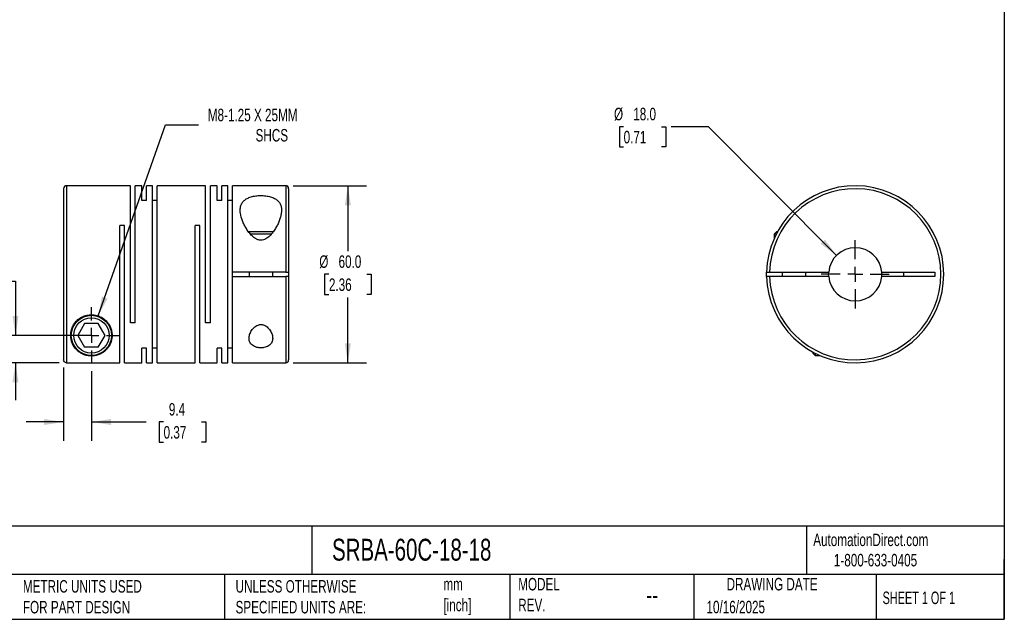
# Model space of a CAD drawing. Header units: millimetres. Extents: x 13 to 546, y 13 to 419.
# Tile 2 of 3: x 213 to 546, y 13 to 216. Entities that reach past the tile are written whole.
import ezdxf

# ---------------------------------------------------------------- set-up
doc = ezdxf.new("R2010")
doc.units = ezdxf.units.MM
doc.header["$LTSCALE"] = 2
doc.linetypes.add('SLD-Center', pattern=[19.05, 15.24, -1.27, 1.27, -1.27])
doc.linetypes.add('SLD-Solid', pattern=[0])
doc.layers.add('CENTER', color=40, linetype='SLD-Center')
doc.layers.add('DIMENSIONS', color=140, linetype='SLD-Solid', lineweight=25)
doc.layers.add('TEXT', color=140, linetype='SLD-Solid', lineweight=25)
doc.styles.add('SLDTEXTSTYLE0', font='TXT', dxfattribs={"width": 0.7})
doc.styles.add('SLDTEXTSTYLE1', font='TXT', dxfattribs={"width": 0.65})
doc.dimstyles.new('SLDDIMSTYLE0', dxfattribs={"dimtxt": 4.316016, "dimasz": 6.604, "dimexe": 0, "dimexo": 0.0625, "dimgap": 1.079004, "dimtad": 0, "dimtih": 1, "dimtoh": 1, "dimdec": 1, "dimrnd": 1e-09, "dimzin": 12, "dimdsep": 46, "dimtxsty": 'SLDTEXTSTYLE0', "dimsah": 1, "dimcen": 0.09, "dimadec": 0, "dimazin": 3, "dimtfac": 1, "dimtdec": 1, "dimtmove": 0, "dimatfit": 0, "dimfxl": 0, "dimfrac": 2, "dimtolj": 1, "dimtzin": 12, "dimarcsym": 0})
doc.dimstyles.new('SLDDIMSTYLE1', dxfattribs={"dimtxt": 4.316016, "dimasz": 6.604, "dimexe": 0, "dimexo": 0.0625, "dimgap": 1.079004, "dimtad": 0, "dimtih": 1, "dimtoh": 1, "dimdec": 1, "dimrnd": 1e-09, "dimzin": 12, "dimdsep": 46, "dimtxsty": 'SLDTEXTSTYLE0', "dimsah": 1, "dimcen": 0, "dimadec": 0, "dimazin": 3, "dimtfac": 1, "dimtdec": 1, "dimtofl": 0, "dimtmove": 0, "dimatfit": 3, "dimfxl": 0, "dimfrac": 2, "dimtolj": 1, "dimtzin": 12, "dimarcsym": 0})
doc.dimstyles.new('SLDDIMSTYLE2', dxfattribs={"dimtxt": 4.316016, "dimasz": 6.604, "dimexe": 0, "dimexo": 0.0625, "dimgap": 1.079004, "dimtad": 0, "dimtih": 1, "dimtoh": 1, "dimdec": 1, "dimrnd": 1e-09, "dimzin": 4, "dimdsep": 46, "dimtxsty": 'SLDTEXTSTYLE0', "dimsah": 1, "dimcen": 0.09, "dimadec": 0, "dimazin": 1, "dimtfac": 1, "dimtdec": 1, "dimtofl": 0, "dimtmove": 0, "dimatfit": 3, "dimfxl": 0, "dimfrac": 2, "dimtolj": 1, "dimtzin": 12, "dimarcsym": 0})
doc.dimstyles.new('SLDDIMSTYLE3', dxfattribs={"dimtxt": 4.316016, "dimasz": 6.604, "dimexe": 0, "dimexo": 0.0625, "dimgap": 1.079004, "dimtad": 0, "dimtih": 1, "dimtoh": 1, "dimdec": 1, "dimrnd": 1e-09, "dimzin": 4, "dimdsep": 46, "dimtxsty": 'SLDTEXTSTYLE0', "dimsah": 1, "dimcen": 0, "dimadec": 0, "dimazin": 1, "dimtfac": 1, "dimtdec": 1, "dimtofl": 0, "dimtmove": 0, "dimatfit": 3, "dimfxl": 0, "dimfrac": 2, "dimtolj": 1, "dimtzin": 12, "dimarcsym": 0})

# ---------------------------------------------------------------- blocks, each defined once
blk = doc.blocks.new('_D')
at = {"layer": 'DIMENSIONS'}
for p, q in [((177.9, 127.24), (176.45, 127.24)), ((176.45, 127.24), (176.45, 120.38)), ((190.73, 127.24), (192.18, 127.24)), ((192.18, 127.24), (192.18, 120.38)), ((198.51, 127.24), (211.21, 127.24)), ((211.21, 127.24), (211.21, 108.92)), ((176.45, 120.38), (177.9, 120.38)), ((192.18, 120.38), (190.73, 120.38)), ((234.37, 108.92), (204.86, 108.92)), ((225.97, 99.63), (204.86, 99.63)), ((211.21, 99.63), (211.21, 86.93))]:
    blk.add_line(p, q, dxfattribs=at)
for points in [[(211.21, 108.92), (212.23, 115.53), (210.19, 115.53)], [(211.21, 99.63), (210.19, 93.03), (212.23, 93.03)]]:
    blk.add_solid(points, dxfattribs=at)
at = {"layer": 'DIMENSIONS', "char_height": 4.233, "attachment_point": 1, "style": 'SLDTEXTSTYLE0'}
for s, insert in [('9.3', (179.7, 133.66)), ('0.37', (177.9, 125.84))]:
    blk.add_mtext(s, dxfattribs=dict(at, insert=insert))
blk = doc.blocks.new('_D_1')
at = {"layer": 'DIMENSIONS'}
for p, q in [((227.51, 98.09), (227.51, 73.22)), ((236.91, 96.84), (236.91, 73.22)), ((227.51, 79.57), (214.81, 79.57)), ((236.91, 79.57), (255.51, 79.57)), ((261.36, 79.57), (259.91, 79.57)), ((259.91, 79.57), (259.91, 72.71)), ((274.18, 79.57), (275.63, 79.57)), ((275.63, 79.57), (275.63, 72.71)), ((259.91, 72.71), (261.36, 72.71)), ((275.63, 72.71), (274.18, 72.71))]:
    blk.add_line(p, q, dxfattribs=at)
for points in [[(227.51, 79.57), (220.91, 80.59), (220.91, 78.56)], [(236.91, 79.57), (243.52, 78.56), (243.52, 80.59)]]:
    blk.add_solid(points, dxfattribs=at)
at = {"layer": 'DIMENSIONS', "char_height": 4.233, "attachment_point": 1, "style": 'SLDTEXTSTYLE0'}
for s, insert in [('9.4', (263.15, 86)), ('0.37', (261.36, 78.17))]:
    blk.add_mtext(s, dxfattribs=dict(at, insert=insert))
blk = doc.blocks.new('_D_2')
at = {"layer": 'DIMENSIONS'}
for p, q in [((239.24, 115.52), (262.05, 180.26)), ((262.05, 180.26), (273.17, 180.26))]:
    blk.add_line(p, q, dxfattribs=at)
blk.add_solid([(239.24, 115.52), (242.39, 121.41), (240.48, 122.09)], dxfattribs=at)
at = {"layer": 'DIMENSIONS', "attachment_point": 1, "style": 'SLDTEXTSTYLE0'}
for s, insert, char_height in [('M8-1.25 X 25MM', (276.34, 185.72), 4.2333), ('SHCS', (292.52, 178.86), 4.233)]:
    blk.add_mtext(s, dxfattribs=dict(at, insert=insert, char_height=char_height))
blk = doc.blocks.new('_D_3')
at = {"layer": 'DIMENSIONS'}
for p, q in [((305.25, 159.62), (330.12, 159.62)), ((323.77, 159.62), (323.77, 137.45)), ((317.36, 129.62), (315.91, 129.62)), ((315.91, 129.62), (315.91, 122.76)), ((330.18, 129.62), (331.63, 129.62)), ((331.63, 129.62), (331.63, 122.76)), ((315.91, 122.76), (317.36, 122.76)), ((323.77, 99.62), (323.77, 121.8)), ((331.63, 122.76), (330.18, 122.76)), ((305.25, 99.62), (330.12, 99.62))]:
    blk.add_line(p, q, dxfattribs=at)
for points in [[(323.77, 159.62), (322.75, 153.02), (324.79, 153.02)], [(323.77, 99.62), (324.79, 106.23), (322.75, 106.23)]]:
    blk.add_solid(points, dxfattribs=at)
at = {"layer": 'DIMENSIONS', "char_height": 4.233, "attachment_point": 1, "style": 'SLDTEXTSTYLE0'}
for s, insert in [('%%c', (314.1, 136.04)), ('60.0', (320.62, 136.04)), ('2.36', (317.36, 128.22))]:
    blk.add_mtext(s, dxfattribs=dict(at, insert=insert))
blk = doc.blocks.new('SW_CENTERMARKSYMBOL_0')
at = {"layer": 'CENTER', "color": 0}
for p, q in [((0, 5.08), (0, 9.54)), ((-5.08, 0), (-9.54, 0)), ((0, 0), (-2.54, 0)), ((0, 0), (0, 2.54)), ((0, 0), (0, -2.54)), ((0, 0), (2.54, 0)), ((5.08, 0), (9.54, 0)), ((0, -5.08), (0, -9.54))]:
    blk.add_line(p, q, dxfattribs=at)
blk = doc.blocks.new('_D_4')
at = {"layer": 'DIMENSIONS'}
for p, q in [((417.17, 179.62), (415.72, 179.62)), ((415.72, 179.62), (415.72, 172.76)), ((430, 179.62), (431.45, 179.62)), ((431.45, 179.62), (431.45, 172.76)), ((445.96, 179.62), (433.26, 179.62)), ((489.26, 136.01), (445.96, 179.62)), ((415.72, 172.76), (417.17, 172.76)), ((431.45, 172.76), (430, 172.76))]:
    blk.add_line(p, q, dxfattribs=at)
blk.add_solid([(489.26, 136.01), (485.33, 141.41), (483.88, 139.98)], dxfattribs=at)
at = {"layer": 'DIMENSIONS', "char_height": 4.233, "attachment_point": 1, "style": 'SLDTEXTSTYLE0'}
for s, insert in [('%%c', (413.92, 186.04)), ('18.0', (420.43, 186.04)), ('0.71', (417.17, 178.22))]:
    blk.add_mtext(s, dxfattribs=dict(at, insert=insert))
blk = doc.blocks.new('SW_CENTERMARKSYMBOL_1')
at = {"layer": 'CENTER', "color": 0}
for p, q in [((0, 5.08), (0, 11.54)), ((-5.08, 0), (-11.54, 0)), ((0, 0), (-2.54, 0)), ((0, 0), (0, 2.54)), ((0, 0), (0, -2.54)), ((0, 0), (2.54, 0)), ((5.08, 0), (11.54, 0)), ((0, -5.08), (0, -11.54))]:
    blk.add_line(p, q, dxfattribs=at)

msp = doc.modelspace()

# ---------------------------------------------------------------- linework, layer by layer
for p, q in [((227.51, 158.62), (227.51, 100.63)), ((250.11, 159.62), (228.51, 159.62)), ((228.51, 159.62), (228.51, 99.63)), ((250.11, 113.12), (250.11, 159.62)), ((254.01, 159.62), (251.71, 159.62)), ((251.71, 113.12), (251.71, 159.62)), ((254.01, 154.68), (254.01, 159.62)), ((257.61, 159.62), (255.61, 159.62)), ((255.61, 154.68), (255.61, 159.62)), ((257.61, 99.62), (257.61, 159.62)), ((275.61, 159.62), (259.21, 159.62)), ((259.21, 99.62), (259.21, 159.62)), ((275.61, 113.12), (275.61, 159.62)), ((279.51, 159.62), (277.21, 159.62)), ((277.21, 113.12), (277.21, 159.62)), ((279.51, 154.68), (279.51, 159.62)), ((283.11, 159.62), (281.11, 159.62)), ((281.11, 154.68), (281.11, 159.62)), ((283.11, 99.62), (283.11, 159.62)), ((302.71, 159.62), (284.71, 159.62)), ((284.71, 130.37), (284.71, 159.62)), ((302.71, 159.62), (302.71, 130.37)), ((303.71, 158.62), (303.71, 130.37)), ((255.61, 154.68), (254.01, 154.68)), ((259.21, 154.68), (257.61, 154.68)), ((281.11, 154.68), (279.51, 154.68)), ((284.71, 154.68), (283.11, 154.68)), ((248.11, 146.12), (246.51, 146.12)), ((246.51, 99.63), (246.51, 146.12)), ((248.11, 99.62), (248.11, 146.12)), ((273.61, 146.12), (272.01, 146.12)), ((272.01, 99.62), (272.01, 146.12)), ((273.61, 99.62), (273.61, 146.12)), ((294.31, 144.02), (290.13, 144.02)), ((298.5, 144.02), (294.31, 144.02)), ((468.9, 144.02), (468.1, 143.22)), ((469.28, 144.02), (468.9, 144.02)), ((294.31, 143.22), (290.78, 143.22)), ((297.86, 143.22), (294.31, 143.22)), ((468.1, 143.22), (468.1, 141.61)), ((468.86, 143.22), (468.1, 143.22)), ((302.71, 130.37), (284.71, 130.37)), ((284.71, 128.87), (284.71, 130.37)), ((290.31, 130.37), (290.31, 128.87)), ((298.31, 128.87), (298.31, 130.37)), ((303.71, 130.37), (303.71, 128.87)), ((466.61, 130.37), (486.63, 130.37)), ((470.9, 130.37), (470.9, 128.87)), ((478.9, 128.87), (478.9, 130.37)), ((486.6, 129.62), (486.63, 130.37)), ((504.57, 130.37), (522.6, 130.37)), ((512.1, 128.87), (512.1, 130.37)), ((522.6, 130.37), (522.6, 128.87)), ((284.71, 99.62), (284.71, 128.87)), ((284.71, 128.87), (302.71, 128.87)), ((302.71, 128.87), (302.71, 99.62)), ((303.71, 128.87), (303.71, 100.62)), ((486.63, 128.87), (466.61, 128.87)), ((486.63, 128.87), (486.6, 129.62)), ((522.6, 128.87), (504.57, 128.87)), ((234.6, 112.92), (232.29, 108.92)), ((239.22, 112.92), (234.6, 112.92)), ((241.53, 108.92), (239.22, 112.92)), ((251.71, 113.12), (250.11, 113.12)), ((277.21, 113.12), (275.61, 113.12)), ((232.29, 108.92), (234.6, 104.92)), ((239.22, 104.92), (241.53, 108.92)), ((239.22, 104.92), (234.6, 104.92)), ((255.61, 104.57), (254.01, 104.57)), ((254.01, 99.62), (254.01, 104.57)), ((255.61, 99.62), (255.61, 104.57)), ((259.21, 104.57), (257.61, 104.57)), ((281.11, 104.57), (279.51, 104.57)), ((279.51, 99.62), (279.51, 104.57)), ((281.11, 99.62), (281.11, 104.57)), ((284.71, 104.57), (283.11, 104.57)), ((481.2, 103.3), (481.2, 102.92)), ((481.2, 102.92), (482, 102.12)), ((482, 102.88), (482, 102.12)), ((482, 102.12), (483.61, 102.12)), ((228.51, 99.63), (246.51, 99.63)), ((248.11, 99.62), (254.01, 99.62)), ((255.61, 99.62), (257.61, 99.62)), ((259.21, 99.62), (272.01, 99.62)), ((273.61, 99.62), (279.51, 99.62)), ((281.11, 99.62), (283.11, 99.62)), ((284.71, 99.62), (302.71, 99.62))]:
    msp.add_line(p, q)
at = {"flags": 128}
msp.add_lwpolyline([(465.61, 128.87), (465.6, 129.62), (465.61, 130.37)], dxfattribs=at)
for radius in [6.8, 6]:
    msp.add_circle((236.91, 108.92), radius)
for centre, radius, start, end in [((228.51, 158.62), 1, 90, 180), ((302.71, 158.62), 1, 0, 90), ((495.6, 129.62), 30, 181.4325, 178.5675), ((495.6, 129.62), 29, 181.482, 178.518), ((495.6, 129.62), 9, 4.7802, 175.2198), ((495.6, 129.62), 9, 355.2198, 4.7802), ((495.6, 129.62), 9, 184.7802, 355.2198), ((302.71, 100.62), 1, 270, 0)]:
    msp.add_arc(centre, radius, start, end)
for points, knots in [([(294.31, 141.14), (294.61, 141.14), (294.9, 141.19), (295.46, 141.35), (295.72, 141.47), (296.47, 141.88), (296.9, 142.25), (297.69, 143.02), (298.04, 143.42), (298.67, 144.26), (298.96, 144.69), (299.49, 145.55), (299.74, 145.99), (300.18, 146.88), (300.37, 147.32), (300.71, 148.19), (300.85, 148.62), (301.09, 149.48), (301.18, 149.9), (301.3, 150.74), (301.32, 151.14), (301.3, 151.92), (301.25, 152.3), (301.1, 152.85), (301.04, 153.03), (300.9, 153.38), (300.82, 153.54), (300.63, 153.87), (300.52, 154.03), (300.27, 154.33), (300.14, 154.47), (299.84, 154.75), (299.68, 154.88), (299.33, 155.12), (299.14, 155.24), (298.53, 155.56), (298.08, 155.74), (297.33, 155.95), (297.07, 156.02), (296.54, 156.12), (296.27, 156.17), (295.71, 156.24), (295.43, 156.27), (294.85, 156.3), (294.27, 156.32), (293.7, 156.3), (293.12, 156.26), (292.84, 156.23), (292.01, 156.12), (291.48, 156.01), (290.49, 155.71), (290.05, 155.53), (289.45, 155.21), (289.27, 155.1), (288.92, 154.85), (288.76, 154.72), (288.32, 154.31), (288.08, 154.01), (287.79, 153.52), (287.71, 153.35), (287.57, 153), (287.51, 152.82), (287.37, 152.28), (287.33, 151.9), (287.31, 151.1), (287.33, 150.7), (287.51, 149.47), (287.75, 148.61), (288.27, 147.3), (288.46, 146.86), (288.9, 145.98), (289.14, 145.54), (289.67, 144.68), (289.96, 144.25), (290.61, 143.4), (290.96, 142.99), (291.54, 142.42), (291.75, 142.24), (292.19, 141.9), (292.42, 141.74), (292.79, 141.53), (292.92, 141.47), (293.18, 141.36), (293.32, 141.31), (293.74, 141.19), (294.02, 141.14), (294.31, 141.14)], [0, 0, 0, 0, 0.015625, 0.015625, 0.03125, 0.03125, 0.0625, 0.0625, 0.09375, 0.09375, 0.125, 0.125, 0.15625, 0.15625, 0.1875, 0.1875, 0.21875, 0.21875, 0.25, 0.25, 0.28125, 0.28125, 0.3125, 0.3125, 0.328125, 0.328125, 0.34375, 0.34375, 0.359375, 0.359375, 0.375, 0.375, 0.390625, 0.390625, 0.40625, 0.40625, 0.4375, 0.4375, 0.453125, 0.453125, 0.46875, 0.46875, 0.484375, 0.484375, 0.5, 0.515625, 0.515625, 0.53125, 0.53125, 0.5625, 0.5625, 0.59375, 0.59375, 0.609375, 0.609375, 0.625, 0.625, 0.65625, 0.65625, 0.671875, 0.671875, 0.6875, 0.6875, 0.71875, 0.71875, 0.75, 0.75, 0.8125, 0.8125, 0.84375, 0.84375, 0.875, 0.875, 0.90625, 0.90625, 0.9375, 0.9375, 0.953125, 0.953125, 0.96875, 0.96875, 0.976563, 0.976563, 0.984375, 0.984375, 1, 1, 1, 1]), ([(302.71, 130.37), (302.85, 130.37), (302.98, 130.37), (303.22, 130.37), (303.33, 130.37), (303.6, 130.37), (303.71, 130.37), (303.71, 130.37)], [0, 0, 0, 0, 0.25, 0.25, 0.5, 0.5, 1, 1, 1, 1]), ([(465.61, 130.37), (465.61, 130.37), (465.63, 130.37), (465.73, 130.37), (465.81, 130.37), (466.08, 130.37), (466.34, 130.37), (466.61, 130.37)], [0, 0, 0, 0, 0.25, 0.25, 0.5, 0.5, 1, 1, 1, 1]), ([(303.71, 128.87), (303.71, 128.87), (303.69, 128.87), (303.59, 128.87), (303.51, 128.87), (303.24, 128.87), (302.98, 128.87), (302.71, 128.87)], [0, 0, 0, 0, 0.25, 0.25, 0.5, 0.5, 1, 1, 1, 1]), ([(466.61, 128.87), (466.48, 128.87), (466.35, 128.87), (466.1, 128.87), (465.99, 128.87), (465.72, 128.87), (465.61, 128.87), (465.61, 128.87)], [0, 0, 0, 0, 0.25, 0.25, 0.5, 0.5, 1, 1, 1, 1]), ([(229.91, 108.92), (229.91, 108.71), (229.92, 108.5), (229.96, 108.1), (229.99, 107.9), (230.09, 107.31), (230.19, 106.93), (230.58, 105.85), (230.94, 105.2), (231.62, 104.33), (231.87, 104.05), (232.43, 103.54), (232.73, 103.29), (233.4, 102.86), (233.76, 102.66), (234.38, 102.39), (234.59, 102.31), (235.05, 102.17), (235.3, 102.11), (235.82, 102), (236.09, 101.96), (236.67, 101.92), (236.96, 101.92), (237.39, 101.94), (237.54, 101.95), (237.82, 101.98), (237.95, 102), (238.35, 102.07), (238.61, 102.13), (239.08, 102.26), (239.3, 102.34), (239.72, 102.51), (239.92, 102.6), (240.49, 102.89), (240.82, 103.1), (241.43, 103.56), (241.71, 103.81), (242.23, 104.35), (242.46, 104.64), (243.09, 105.55), (243.42, 106.22), (243.69, 107.14), (243.73, 107.33), (243.81, 107.71), (243.84, 107.91), (243.91, 108.51), (243.93, 108.92), (243.88, 109.77), (243.81, 110.2), (243.59, 111.08), (243.43, 111.52), (243.01, 112.39), (242.75, 112.82), (242.28, 113.42), (242.11, 113.62), (241.74, 114), (241.54, 114.18), (240.91, 114.69), (240.45, 114.99), (239.42, 115.48), (238.89, 115.66), (238.04, 115.84), (237.75, 115.88), (237.18, 115.92), (236.89, 115.93), (236.32, 115.9), (236.03, 115.87), (235.46, 115.77), (235.18, 115.71), (234.64, 115.55), (234.37, 115.45), (233.86, 115.23), (233.6, 115.1), (232.89, 114.67), (232.46, 114.35), (231.89, 113.8), (231.7, 113.6), (231.37, 113.21), (231.22, 113), (230.81, 112.38), (230.58, 111.94), (230.23, 111.06), (230.11, 110.63), (229.95, 109.77), (229.91, 109.34), (229.91, 108.92)], [0, 0, 0, 0, 0.015625, 0.015625, 0.03125, 0.03125, 0.0625, 0.0625, 0.125, 0.125, 0.15625, 0.15625, 0.1875, 0.1875, 0.21875, 0.21875, 0.234375, 0.234375, 0.25, 0.25, 0.265625, 0.265625, 0.28125, 0.28125, 0.289063, 0.289063, 0.296875, 0.296875, 0.3125, 0.3125, 0.328125, 0.328125, 0.34375, 0.34375, 0.375, 0.375, 0.40625, 0.40625, 0.4375, 0.4375, 0.5, 0.5, 0.515625, 0.515625, 0.53125, 0.53125, 0.5625, 0.5625, 0.59375, 0.59375, 0.625, 0.625, 0.65625, 0.65625, 0.671875, 0.671875, 0.6875, 0.6875, 0.71875, 0.71875, 0.75, 0.75, 0.765625, 0.765625, 0.78125, 0.78125, 0.796875, 0.796875, 0.8125, 0.8125, 0.828125, 0.828125, 0.84375, 0.84375, 0.875, 0.875, 0.890625, 0.890625, 0.90625, 0.90625, 0.9375, 0.9375, 0.96875, 0.96875, 1, 1, 1, 1]), ([(294.31, 112.59), (293.99, 112.59), (293.67, 112.54), (293.09, 112.33), (292.81, 112.19), (292.32, 111.86), (292.1, 111.68), (291.7, 111.28), (291.53, 111.07), (291.21, 110.64), (291.07, 110.42), (290.83, 109.97), (290.72, 109.75), (290.46, 109.07), (290.35, 108.61), (290.31, 107.95), (290.31, 107.74), (290.36, 107.31), (290.4, 107.1), (290.54, 106.69), (290.63, 106.5), (290.86, 106.13), (291.01, 105.95), (291.35, 105.62), (291.54, 105.47), (291.99, 105.2), (292.24, 105.09), (292.65, 104.94), (292.79, 104.9), (293.08, 104.83), (293.23, 104.8), (293.53, 104.75), (293.69, 104.73), (294.01, 104.7), (294.33, 104.69), (294.64, 104.71), (294.96, 104.73), (295.12, 104.75), (295.57, 104.83), (295.86, 104.9), (296.4, 105.09), (296.65, 105.21), (297.09, 105.48), (297.29, 105.63), (297.63, 105.96), (297.77, 106.13), (298, 106.51), (298.09, 106.7), (298.22, 107.11), (298.27, 107.31), (298.32, 107.74), (298.32, 107.96), (298.27, 108.63), (298.16, 109.08), (297.81, 109.99), (297.57, 110.43), (297.1, 111.07), (296.92, 111.28), (296.52, 111.68), (296.3, 111.86), (295.81, 112.19), (295.54, 112.33), (295.1, 112.49), (294.94, 112.53), (294.63, 112.58), (294.47, 112.59), (294.31, 112.59)], [0, 0, 0, 0, 0.03125, 0.03125, 0.0625, 0.0625, 0.09375, 0.09375, 0.125, 0.125, 0.15625, 0.15625, 0.1875, 0.1875, 0.25, 0.25, 0.28125, 0.28125, 0.3125, 0.3125, 0.34375, 0.34375, 0.375, 0.375, 0.40625, 0.40625, 0.4375, 0.4375, 0.453125, 0.453125, 0.46875, 0.46875, 0.484375, 0.484375, 0.5, 0.515625, 0.515625, 0.53125, 0.53125, 0.5625, 0.5625, 0.59375, 0.59375, 0.625, 0.625, 0.65625, 0.65625, 0.6875, 0.6875, 0.71875, 0.71875, 0.75, 0.75, 0.8125, 0.8125, 0.875, 0.875, 0.90625, 0.90625, 0.9375, 0.9375, 0.96875, 0.96875, 0.984375, 0.984375, 1, 1, 1, 1]), ([(228.51, 99.63), (228.38, 99.63), (228.25, 99.66), (228.01, 99.76), (227.9, 99.83), (227.62, 100.11), (227.51, 100.37), (227.51, 100.63)], [0, 0, 0, 0, 0.25, 0.25, 0.5, 0.5, 1, 1, 1, 1])]:
    msp.add_open_spline(points, degree=3, knots=knots)
at = {"layer": 'TEXT'}
for p, q in [((546.1, 419.1), (546.1, 12.7)), ((546.1, 44.25), (12.7, 44.25)), ((311.52, 44.25), (311.52, 27.94)), ((479.15, 44.25), (479.15, 27.94)), ((546.1, 12.7), (546.1, 33.02)), ((546.1, 27.94), (12.7, 27.94)), ((282, 27.94), (282, 12.7)), ((378.6, 27.94), (378.6, 12.7)), ((440.93, 27.94), (440.93, 12.7)), ((502.7, 27.94), (502.7, 12.7)), ((12.7, 12.7), (546.1, 12.7))]:
    msp.add_line(p, q, dxfattribs=at)

# ---------------------------------------------------------------- block references
at = {"layer": 'CENTER'}
for name, p in [('SW_CENTERMARKSYMBOL_1', (495.6, 129.62)), ('SW_CENTERMARKSYMBOL_0', (236.91, 108.92))]:
    msp.add_blockref(name, p, dxfattribs=at)

# ---------------------------------------------------------------- texts
at = {"layer": 'TEXT'}
for s, insert, char_height, attachment_point, style in [('SRBA-60C-18-18', (318.42, 40), 7.4083, 1, 'SLDTEXTSTYLE0'), ('AutomationDirect.com', (481.39, 41.75), 4.2333, 1, 'SLDTEXTSTYLE0'), ('1-800-633-0405', (488.38, 34.87), 4.2333, 1, 'SLDTEXTSTYLE0'), ('MODEL ^JREV.', (381.47, 26.73), 4.2333, 1, 'SLDTEXTSTYLE0'), ('DRAWING DATE', (467.45, 26.73), 4.2333, 2, 'SLDTEXTSTYLE0'), ('METRIC UNITS USED ^JFOR PART DESIGN', (213.71, 25.99), 4.2333, 1, 'SLDTEXTSTYLE0'), ('UNLESS OTHERWISE ^JSPECIFIED UNITS ARE:', (285.74, 25.99), 4.2333, 1, 'SLDTEXTSTYLE0'), ('mm^J[inch]', (356.13, 26.72), 4.233, 1, 'SLDTEXTSTYLE0'), ('--', (424.86, 24.15), 6.35, 1, 'SLDTEXTSTYLE0'), ('SHEET 1 OF 1', (504.88, 22.1), 4.2333, 1, 'SLDTEXTSTYLE1'), ('10/16/2025', (445.23, 18.98), 4.233, 1, 'SLDTEXTSTYLE0')]:
    msp.add_mtext(s, dxfattribs=dict(at, insert=insert, char_height=char_height, attachment_point=attachment_point, style=style))

# ---------------------------------------------------------------- dimensions: what is measured, and where the dimension line sits
at = {"layer": 'DIMENSIONS'}
dim = msp.add_diameter_dim_2p(p1=(234.59, 102.32), p2=(239.24, 115.52), text='M8-1.25 X 25MM\\PSHCS', dimstyle='SLDDIMSTYLE1', override={"dimpost": '<>'}, dxfattribs=at)
dim.commit()
dim.dimension.update_dxf_attribs({"geometry": '_D_2', "text_midpoint": (300.47, 180.26), "dimtype": 163})
dim = msp.add_diameter_dim_2p(p1=(501.94, 123.23), p2=(489.26, 136.01), dimstyle='SLDDIMSTYLE3', dxfattribs=at)
dim.commit()
dim.dimension.update_dxf_attribs({"geometry": '_D_4', "text_midpoint": (423.59, 179.62), "dimtype": 163})
dim = msp.add_linear_dim(base=(323.77, 99.62), p1=(302.71, 159.62), p2=(302.71, 99.62), angle=90, text='%%c<>', dimstyle='SLDDIMSTYLE2', dxfattribs=at)
dim.commit()
dim.dimension.update_dxf_attribs({"geometry": '_D_3', "text_midpoint": (323.77, 129.62), "dimtype": 160})
dim = msp.add_linear_dim(base=(211.21, 108.92), p1=(228.51, 99.63), p2=(236.91, 108.92), angle=90, dimstyle='SLDDIMSTYLE0', dxfattribs=at)
dim.commit()
dim.dimension.update_dxf_attribs({"geometry": '_D', "text_midpoint": (211.21, 127.24), "dimtype": 160})
dim = msp.add_linear_dim(base=(236.91, 79.57), p1=(227.51, 100.63), p2=(236.91, 99.38), dimstyle='SLDDIMSTYLE0', dxfattribs=at)
dim.commit()
dim.dimension.update_dxf_attribs({"geometry": '_D_1', "text_midpoint": (267.77, 79.57), "dimtype": 160})

doc.saveas('drawing.dxf')
